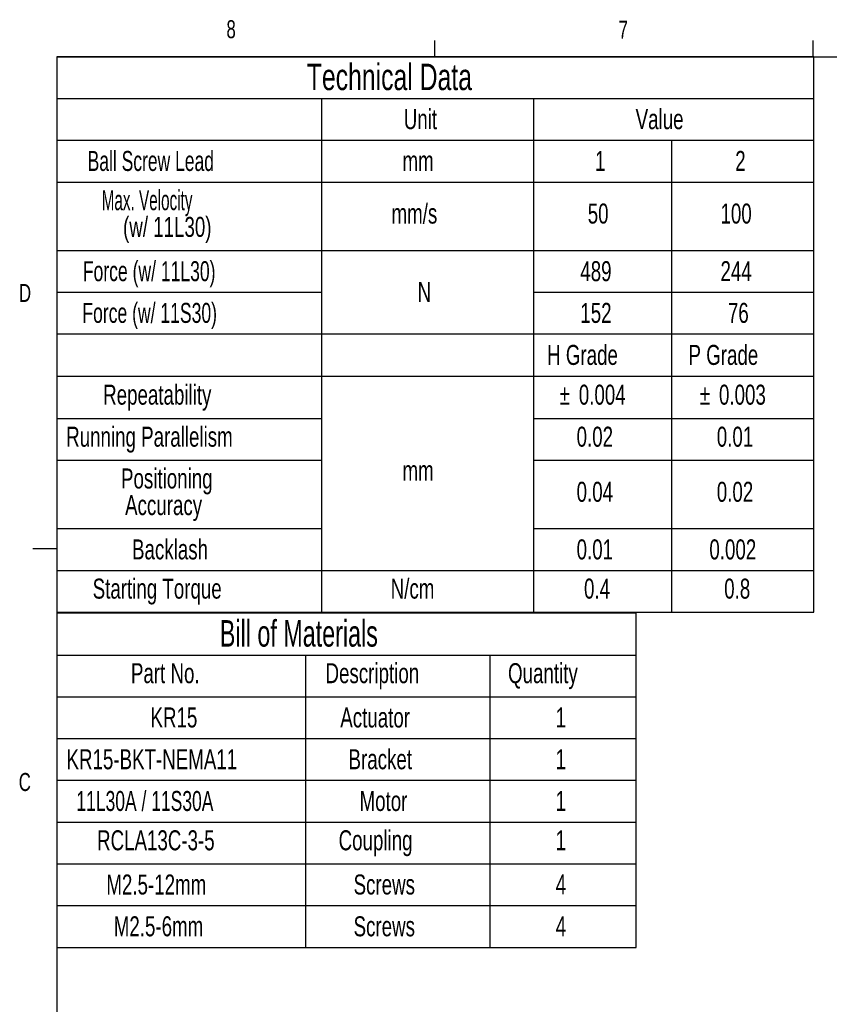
# Paper-space layout 'Layout1' of a CAD drawing. Extents: x 11 to 421, y 5 to 275.
# Tile 2 of 8: x 11 to 118, y 145 to 275. Entities that reach past the tile are written whole.
import ezdxf
from ezdxf.enums import TextEntityAlignment as Align

# ---------------------------------------------------------------- set-up
doc = ezdxf.new("R2010")
doc.units = 0
doc.layers.get('0').update_dxf_attribs({"linetype": 'CONTINUOUS'})

# ---------------------------------------------------------------- blocks, each defined once
blk = doc.blocks.new('SW_TABLEANNOTATION_4')
at = {"color": 0, "linetype": 'CONTINUOUS'}
for p, q in [((0, 0), (0, -44.21)), ((76.6, 0), (0, 0)), ((76.6, -44.21), (76.6, 0)), ((0, -5.53), (76.6, -5.53)), ((32.9, -5.53), (32.9, -44.21)), ((57.28, -5.53), (57.28, -44.21)), ((0, -11.05), (76.6, -11.05)), ((0, -16.58), (76.6, -16.58)), ((0, -22.1), (76.6, -22.1)), ((0, -27.63), (76.6, -27.63)), ((0, -33.15), (76.6, -33.15)), ((0, -38.68), (76.6, -38.68)), ((0, -44.21), (76.6, -44.21))]:
    blk.add_line(p, q, dxfattribs=at)
for s, height, width, p in [('Bill of Materials', 3.5, 0.658824, (21.55, -5.47)), ('Description', 2.6458, 0.7, (35.53, -10.05)), ('Quantity', 2.646, 0.7, (59.67, -10.05)), ('Part No.', 2.646, 0.7, (9.79, -10.05)), ('KR15', 2.646, 0.7, (12.38, -15.91)), ('Actuator', 2.646, 0.7, (37.48, -15.91)), ('1', 2.65, 0.7, (65.97, -15.91)), ('KR15-BKT-NEMA11', 2.6458, 0.7, (1.27, -21.44)), ('Bracket', 2.646, 0.7, (38.57, -21.44)), ('1', 2.65, 0.7, (65.97, -21.44)), ('11L30A / 11S30A', 2.6458, 0.653333, (2.58, -26.96)), ('Motor', 2.646, 0.7, (40.03, -26.96)), ('1', 2.65, 0.7, (65.97, -26.96)), ('RCLA13C-3-5', 2.6458, 0.7, (5.31, -32.16)), ('Coupling', 2.646, 0.7, (37.26, -32.16)), ('1', 2.65, 0.7, (65.97, -32.16)), ('M2.5-12mm', 2.646, 0.7, (6.54, -38.01)), ('Screws', 2.646, 0.7, (39.24, -38.01)), ('4', 2.65, 0.7, (65.97, -38.01)), ('M2.5-6mm', 2.646, 0.7, (7.52, -43.54)), ('Screws', 2.646, 0.7, (39.24, -43.54)), ('4', 2.65, 0.7, (65.97, -43.54))]:
    blk.add_text(s, height=height, dxfattribs=dict(at, width=width)).set_placement(p, align=Align.BOTTOM_LEFT)
blk = doc.blocks.new('SW_TABLEANNOTATION_5')
at = {"color": 0, "linetype": 'CONTINUOUS'}
for p, q in [((0, 0), (0, -73.49)), ((100.11, 0), (0, 0)), ((100.11, -73.49), (100.11, 0)), ((0, -5.53), (100.11, -5.53)), ((35.03, -5.53), (35.03, -73.49)), ((63.03, -5.53), (63.03, -73.49)), ((0, -11.05), (100.11, -11.05)), ((81.31, -11.05), (81.31, -73.49)), ((0, -16.58), (100.11, -16.58)), ((0, -25.63), (100.11, -25.63)), ((0, -31.16), (35.03, -31.16)), ((63.03, -31.16), (100.11, -31.16)), ((0, -36.68), (100.11, -36.68)), ((0, -42.27), (100.11, -42.27)), ((0, -47.86), (35.03, -47.86)), ((63.03, -47.86), (100.11, -47.86)), ((0, -53.39), (35.03, -53.39)), ((63.03, -53.39), (100.11, -53.39)), ((0, -62.44), (35.03, -62.44)), ((63.03, -62.44), (100.11, -62.44)), ((0, -67.97), (100.11, -67.97)), ((0, -73.49), (100.11, -73.49))]:
    blk.add_line(p, q, dxfattribs=at)
for s, height, width, p in [('Technical Data', 3.5, 0.7, (33.06, -5.47)), ('Unit', 2.646, 0.7, (45.89, -10.38)), ('Value', 2.646, 0.7, (76.56, -10.38)), ('Ball Screw Lead', 2.6458, 0.653333, (4.08, -15.91)), ('1', 2.65, 0.7, (71.19, -15.91)), ('2', 2.65, 0.7, (89.73, -15.91)), ('mm', 2.646, 0.7, (45.72, -15.91)), ('Max. Velocity      ', 2.6458, 0.571053, (5.93, -21.1)), ('mm/s', 2.646, 0.7, (44.27, -22.87)), ('50', 2.646, 0.7, (70.22, -22.87)), ('100', 2.646, 0.7, (87.78, -22.87)), ('(w/ 11L30)', 2.646, 0.7, (8.76, -24.63)), ('Force (w/ 11L30)', 2.6458, 0.65625, (3.44, -30.49)), ('489', 2.646, 0.7, (69.24, -30.49)), ('244', 2.646, 0.7, (87.78, -30.49)), ('N', 2.65, 0.7, (47.72, -33.25)), ('Force (w/ 11S30)', 2.6458, 0.65625, (3.38, -36.01)), ('152', 2.646, 0.7, (69.24, -36.01)), ('76', 2.646, 0.7, (88.76, -36.01)), ('H Grade', 2.646, 0.7, (64.85, -41.57)), ('P Grade', 2.646, 0.7, (83.55, -41.57)), ('Repeatability', 2.6458, 0.7, (6.13, -46.83)), ('%%p', 2.646, 0.7, (66.51, -46.83)), ('0.004', 2.646, 0.7, (69.04, -46.83)), ('%%p', 2.646, 0.7, (85.05, -46.83)), ('0.003', 2.646, 0.7, (87.58, -46.83)), ('Running Parallelism', 2.6458, 0.7, (1.24, -52.39)), ('0.02', 2.646, 0.7, (68.75, -52.39)), ('0.01', 2.646, 0.7, (87.29, -52.39)), ('Positioning ', 2.6458, 0.7, (8.49, -57.92)), ('mm', 2.646, 0.7, (45.72, -56.88)), ('0.04', 2.646, 0.7, (68.75, -59.68)), ('0.02', 2.646, 0.7, (87.29, -59.68)), ('Accuracy', 2.646, 0.7, (9.03, -61.44)), ('Backlash', 2.646, 0.7, (9.95, -67.3)), ('0.01', 2.646, 0.7, (68.75, -67.3)), ('0.002', 2.646, 0.7, (86.31, -67.3)), ('Starting Torque', 2.6458, 0.7, (4.74, -72.49)), ('N/cm', 2.646, 0.7, (44.16, -72.49)), ('0.4', 2.646, 0.7, (69.73, -72.49)), ('0.8', 2.646, 0.7, (88.27, -72.49))]:
    blk.add_text(s, height=height, dxfattribs=dict(at, width=width)).set_placement(p, align=Align.BOTTOM_LEFT)

psp = doc.layouts.get("Layout1")

# ---------------------------------------------------------------- linework, layer by layer
at = {"color": 7, "linetype": 'CONTINUOUS'}
for p, q in [((65.9067, 270.3087), (65.9067, 272.4626)), ((115.9129, 270.3087), (115.9129, 272.4626)), ((15.9068, 270.3087), (415.9568, 270.3087)), ((15.9068, 270.3087), (15.9068, 9.9587)), ((15.9068, 205.2212), (12.7318, 205.2212))]:
    psp.add_line(p, q, dxfattribs=at)

# ---------------------------------------------------------------- block references
for name, p in [('SW_TABLEANNOTATION_5', (15.8946, 270.3139)), ('SW_TABLEANNOTATION_4', (15.9068, 196.6878))]:
    psp.add_blockref(name, p, dxfattribs=at)

# ---------------------------------------------------------------- texts
at = {"color": 7, "linetype": 'CONTINUOUS', "width": 0.7}
for s, p in [('8', (38.3309, 272.0505)), ('7', (90.1951, 271.9783)), ('D', (10.8867, 237.1521)), ('C', (10.8538, 172.4531))]:
    psp.add_text(s, height=2.3813, dxfattribs=at).set_placement(p, align=Align.BOTTOM_LEFT)

doc.saveas('drawing.dxf')
